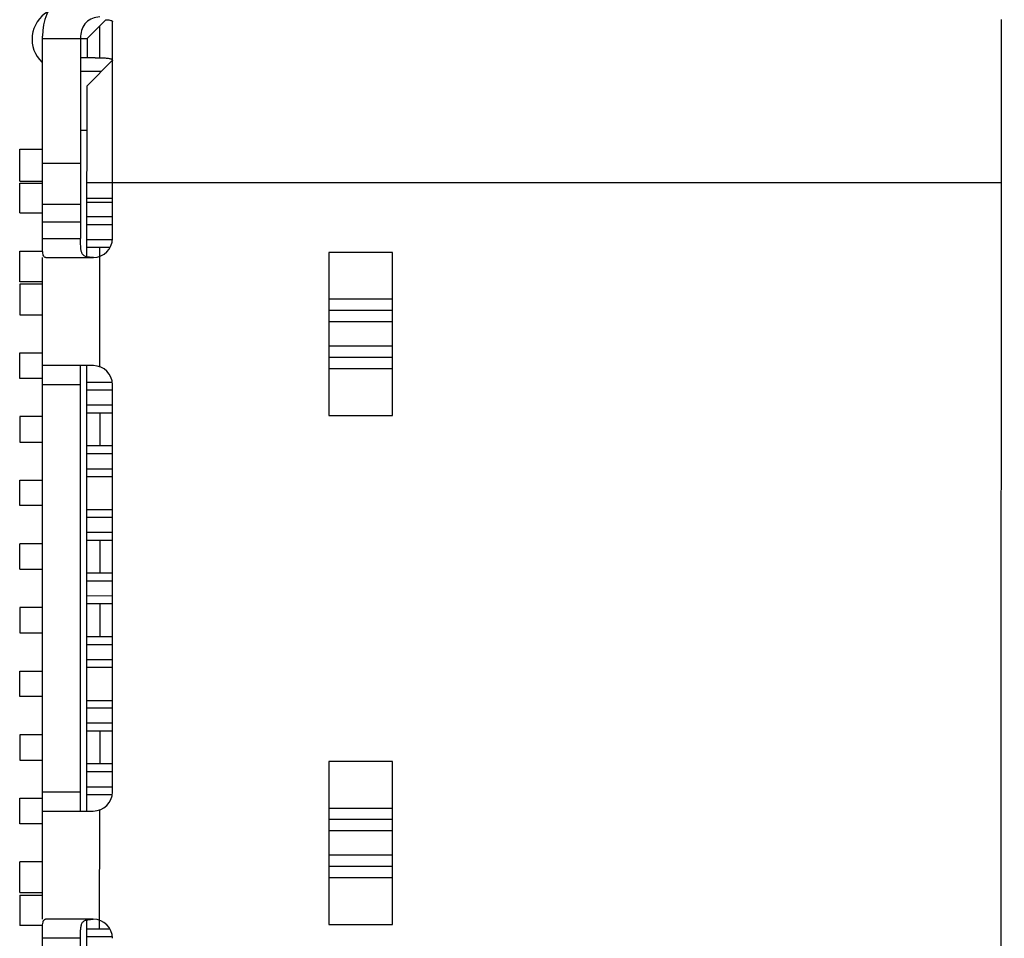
# Model space of a CAD drawing. Header units: millimetres. Extents: x 344 to 667, y 229 to 335.
# Tile 193 of 206: x 640.8 to 648.54, y 280.13 to 287.35. Entities that reach past the tile are written whole.
import ezdxf

# ---------------------------------------------------------------- set-up
doc = ezdxf.new("R2010")
doc.units = ezdxf.units.MM
doc.header["$LTSCALE"] = 0.5
doc.header["$PDMODE"] = 3
doc.header["$PDSIZE"] = 0.3125
doc.layers.get('0').update_dxf_attribs({"linetype": 'CONTINUOUS'})
doc.layers.get('Defpoints').update_dxf_attribs({"linetype": 'CONTINUOUS'})
doc.layers.add('Dim', color=6, linetype='CONTINUOUS', lineweight=13)
doc.styles.add('Verdana', font='verdana.ttf', dxfattribs={"height": 2.5})
doc.dimstyles.new('aaaaaaaa 3.0', dxfattribs={"dimtxt": 2.5, "dimasz": 2, "dimexe": 1.25, "dimexo": 0.625, "dimtad": 1, "dimzin": 9, "dimdsep": 46, "dimtxsty": 'Verdana', "dimcen": 0, "dimazin": 0, "dimtfac": 1, "dimtmove": 0, "dimatfit": 3, "dimfxl": 1, "dimlwd": 25, "dimlwe": 25, "dimarcsym": 0})

# ---------------------------------------------------------------- blocks, each defined once
blk = doc.blocks.new('*D31')
at = {"layer": 'Defpoints', "color": 0}
for p in [(644.5609, 299.2825), (644.3609, 249.2825), (665.2855, 249.2825)]:
    blk.add_point(p, dxfattribs=at)
at = {"layer": 'Dim', "color": 0, "lineweight": 25}
for p, q in [((645.1859, 299.2825), (666.5355, 299.2825)), ((665.2855, 297.2825), (665.2855, 251.2825)), ((644.9859, 249.2825), (666.5355, 249.2825))]:
    blk.add_line(p, q, dxfattribs=at)
at = {"layer": 'Dim', "color": 0}
for points in [[(665.6188, 297.2825), (664.9521, 297.2825), (665.2855, 299.2825)], [(664.9521, 251.2825), (665.6188, 251.2825), (665.2855, 249.2825)]]:
    blk.add_solid(points, dxfattribs=at)
at = {"layer": 'Dim', "color": 0, "insert": (663.3593, 274.2825), "char_height": 2.5, "attachment_point": 5, "rotation": 90, "style": 'Verdana'}
blk.add_mtext('50', dxfattribs=at)

msp = doc.modelspace()

# ---------------------------------------------------------------- linework, layer by layer
at = {"linetype": 'Continuous'}
for p, q in [((641.33, 287.2043), (641.4783, 287.3526)), ((641.5299, 285.6342), (641.53, 287.3385)), ((648.51, 287.3536), (648.5093, 278.4136)), ((641.43, 287.0539), (641.43, 287.3042)), ((640.9799, 285.6343), (640.98, 287.2243)), ((640.98, 287.2043), (641.33, 287.2043)), ((641.28, 287.2243), (641.2799, 285.6343)), ((641.33, 287.2043), (641.33, 287.0543)), ((641.3938, 287.0543), (641.28, 287.0543)), ((641.53, 287.0342), (641.33, 286.8343)), ((641.3938, 287.0543), (641.43, 287.0539)), ((641.28, 286.9493), (641.4451, 286.9493)), ((641.3299, 285.4902), (641.33, 286.8343)), ((641.28, 286.4843), (641.33, 286.4843)), ((640.8017, 286.0843), (640.8018, 286.3343)), ((640.8018, 286.3343), (640.9799, 286.3343)), ((641.2799, 286.224), (640.9799, 286.224)), ((640.8017, 286.0843), (640.9799, 286.0843)), ((640.8017, 286.0693), (640.9799, 286.0693)), ((640.8017, 285.8343), (640.8017, 286.0693)), ((641.3299, 286.0743), (648.5099, 286.0736)), ((641.5299, 285.9467), (641.3299, 285.9468)), ((640.9799, 285.9032), (641.2799, 285.9032)), ((641.5299, 285.9167), (641.3299, 285.9168)), ((640.8017, 285.8343), (640.9799, 285.8343)), ((641.5299, 285.8043), (641.3299, 285.8043)), ((641.2799, 285.7627), (640.9799, 285.7627)), ((641.3299, 285.7443), (641.5299, 285.7443)), ((640.9799, 285.6343), (641.2799, 285.6343)), ((641.5283, 285.6242), (641.3299, 285.6243)), ((641.3299, 285.5643), (641.5106, 285.5642)), ((641.4298, 284.6257), (641.4299, 285.5642)), ((640.8017, 285.5343), (640.9799, 285.5343)), ((640.8017, 285.2943), (640.8017, 285.5343)), ((640.9794, 280.2843), (640.9799, 285.4843)), ((641.0056, 285.4843), (641.3799, 285.4843)), ((643.2299, 285.5243), (643.2298, 284.2438)), ((643.7299, 285.5243), (643.2299, 285.5243)), ((643.7298, 284.2438), (643.7299, 285.5243)), ((640.9799, 285.2943), (640.8017, 285.2943)), ((640.9799, 285.2743), (640.8017, 285.2743)), ((640.8017, 285.2743), (640.8017, 285.0343)), ((643.2298, 285.1582), (643.7298, 285.1582)), ((640.8017, 285.0343), (640.9798, 285.0343)), ((643.2298, 285.0696), (643.7298, 285.0696)), ((643.7298, 284.978), (643.2298, 284.9781)), ((643.2298, 284.7901), (643.7298, 284.7901)), ((640.8016, 284.7343), (640.9798, 284.7343)), ((640.8016, 284.5343), (640.8016, 284.7343)), ((643.7298, 284.6985), (643.2298, 284.6986)), ((641.3798, 284.6343), (640.9798, 284.6343)), ((641.2795, 281.1343), (641.2798, 284.6343)), ((641.3295, 281.1343), (641.3298, 284.6343)), ((643.7298, 284.6099), (643.2298, 284.61)), ((640.9798, 284.5343), (640.8016, 284.5343)), ((641.2798, 284.4843), (640.9798, 284.4843)), ((641.3298, 284.5043), (641.5267, 284.5042)), ((641.5295, 281.2842), (641.5298, 284.4842)), ((641.3298, 284.4443), (641.5298, 284.4442)), ((641.5298, 284.3242), (641.3298, 284.3243)), ((640.9798, 284.2343), (640.8016, 284.2343)), ((640.8016, 284.2343), (640.8016, 284.0343)), ((641.3298, 284.2643), (641.5298, 284.2642)), ((641.4298, 284.2642), (641.4297, 284.0042)), ((643.2298, 284.2438), (643.7298, 284.2438)), ((640.8016, 284.0343), (640.9797, 284.0343)), ((641.5297, 284.0042), (641.3297, 284.0043)), ((641.3297, 283.9443), (641.5297, 283.9442)), ((641.3297, 283.8243), (641.5297, 283.8242)), ((640.8015, 283.7343), (640.9797, 283.7343)), ((640.8015, 283.5343), (640.8015, 283.7343)), ((641.3297, 283.7643), (641.5297, 283.7642)), ((640.9797, 283.5343), (640.8015, 283.5343)), ((641.3297, 283.5043), (641.5297, 283.5042)), ((641.3297, 283.4443), (641.5297, 283.4442)), ((641.5297, 283.3242), (641.3297, 283.3243)), ((640.9797, 283.2343), (640.8015, 283.2343)), ((640.8015, 283.0343), (640.8015, 283.2343)), ((641.3297, 283.2643), (641.5297, 283.2642)), ((641.4297, 283.2642), (641.4297, 283.0042)), ((640.8015, 283.0343), (640.9797, 283.0343)), ((641.5297, 283.0042), (641.3297, 283.0043)), ((641.3297, 282.9443), (641.5297, 282.9442)), ((641.5296, 282.8242), (641.3296, 282.8243)), ((641.3296, 282.7643), (641.5296, 282.7642)), ((641.4296, 282.7642), (641.4296, 282.5042)), ((640.8015, 282.7343), (640.8014, 282.5343)), ((640.9796, 282.7343), (640.8015, 282.7343)), ((640.8014, 282.5343), (640.9796, 282.5343)), ((641.5296, 282.5042), (641.3296, 282.5043)), ((641.3296, 282.4443), (641.5296, 282.4442)), ((641.3296, 282.3243), (641.5296, 282.3242)), ((640.8014, 282.2343), (640.9796, 282.2343)), ((640.8014, 282.0343), (640.8014, 282.2343)), ((641.3296, 282.2643), (641.5296, 282.2642)), ((640.9796, 282.0343), (640.8014, 282.0343)), ((641.3296, 282.0043), (641.5296, 282.0042)), ((641.3296, 281.9443), (641.5296, 281.9442)), ((641.3295, 281.7643), (641.5295, 281.7642)), ((641.5296, 281.8242), (641.3296, 281.8243)), ((641.4295, 281.7642), (641.4295, 281.5042)), ((640.9795, 281.7343), (640.8014, 281.7343)), ((640.8014, 281.7343), (640.8014, 281.5343)), ((640.8014, 281.5343), (640.9795, 281.5343)), ((641.5295, 281.5042), (641.3295, 281.5043)), ((643.2295, 281.5243), (643.2294, 280.2438)), ((643.7295, 281.5243), (643.2295, 281.5243)), ((643.7294, 280.2438), (643.7295, 281.5243)), ((641.3295, 281.4443), (641.5295, 281.4442)), ((641.3295, 281.3243), (641.5295, 281.3242)), ((640.8013, 281.2343), (640.9795, 281.2343)), ((640.8013, 281.0343), (640.8013, 281.2343)), ((640.9795, 281.2843), (641.2795, 281.2843)), ((641.3295, 281.2643), (641.5264, 281.2642)), ((641.4294, 280.2092), (641.4295, 281.1428)), ((643.2295, 281.1582), (643.7295, 281.1582)), ((640.9795, 281.1343), (641.3795, 281.1343)), ((643.2295, 281.0696), (643.7295, 281.0696)), ((640.9795, 281.0343), (640.8013, 281.0343)), ((643.7295, 280.978), (643.2295, 280.9781)), ((643.2295, 280.7901), (643.7295, 280.7901)), ((640.9795, 280.7343), (640.8013, 280.7343)), ((640.8013, 280.4943), (640.8013, 280.7343)), ((643.7295, 280.6985), (643.2295, 280.6986)), ((643.7295, 280.6099), (643.2295, 280.61)), ((640.8013, 280.4743), (640.8012, 280.2343)), ((640.8013, 280.4943), (640.9794, 280.4943)), ((640.8013, 280.4743), (640.9794, 280.4743)), ((640.9794, 280.2343), (640.8012, 280.2343)), ((641.3794, 280.2843), (641.0052, 280.2843)), ((641.3293, 278.9343), (641.3294, 280.2784)), ((643.2294, 280.2438), (643.7294, 280.2438)), ((640.9793, 278.5443), (640.9794, 280.1343)), ((641.2794, 280.1343), (640.9794, 280.1343)), ((641.2793, 278.5443), (641.2794, 280.1343)), ((641.3294, 280.2093), (641.5077, 280.2092)), ((641.3294, 280.1493), (641.5271, 280.1492))]:
    msp.add_line(p, q, dxfattribs=at)
for centre, radius, start, end in [((641.43, 287.2242), 0.45, 89.99508, 179.99508), ((641.1483, 287.1993), 0.25, 120.43641, 226.43669), ((641.43, 287.2242), 0.15, 89.99508, 179.99508), ((641.3799, 285.6343), 0.15, 269.99508, 359.99508), ((641.3798, 284.4843), 0.15, 359.99508, 89.99508), ((641.3795, 281.2843), 0.15, 269.99508, 359.99508), ((641.3794, 280.1343), 0.15, 359.99508, 89.99508)]:
    msp.add_arc(centre, radius, start, end, dxfattribs=at)
for points, knots in [([(641.4783, 287.3526), (641.4857, 287.3521), (641.4986, 287.3511), (641.5134, 287.3489), (641.5221, 287.3462), (641.5264, 287.3441), (641.5293, 287.3416), (641.53, 287.3395), (641.53, 287.3385)], [0, 0, 0, 0, 0.396301, 0.692128, 0.801126, 0.885377, 0.948565, 1, 1, 1, 1]), ([(641.43, 287.0539), (641.4438, 287.0537), (641.4634, 287.0532), (641.4877, 287.0513), (641.5022, 287.0494), (641.5138, 287.0468), (641.5225, 287.0436), (641.5284, 287.0394), (641.53, 287.0354), (641.53, 287.0336)], [0, 0, 0, 0, 0.390034, 0.551988, 0.689235, 0.800891, 0.886957, 0.950101, 1, 1, 1, 1]), ([(641.0056, 285.4843), (641.0025, 285.4843), (640.9956, 285.4863), (640.9885, 285.496), (640.9843, 285.5101), (640.9817, 285.5286), (640.9804, 285.5512), (640.98, 285.577), (640.9799, 285.6051), (640.9799, 285.6244), (640.9799, 285.6343)], [0, 0, 0, 0, 0.058249, 0.124867, 0.214663, 0.331928, 0.474576, 0.637764, 0.815436, 1, 1, 1, 1]), ([(641.3799, 285.4845), (641.3698, 285.4847), (641.351, 285.4854), (641.3249, 285.4893), (641.3064, 285.4978), (641.2959, 285.5083), (641.2879, 285.5215), (641.2824, 285.5423), (641.2802, 285.5704), (641.2798, 285.6015), (641.2799, 285.6232), (641.2799, 285.6343)], [0, 0, 0, 0, 0.138155, 0.258905, 0.36183, 0.410568, 0.460694, 0.572168, 0.702395, 0.847441, 1, 1, 1, 1]), ([(640.9794, 280.1343), (640.9794, 280.1441), (640.9794, 280.1635), (640.9795, 280.1916), (640.98, 280.2174), (640.9812, 280.24), (640.9838, 280.2585), (640.9881, 280.2726), (640.9951, 280.2822), (641.002, 280.2843), (641.0052, 280.2843)], [0, 0, 0, 0, 0.184568, 0.362245, 0.525436, 0.668087, 0.785345, 0.875124, 0.941747, 1, 1, 1, 1]), ([(641.2794, 280.1343), (641.2794, 280.1454), (641.2794, 280.167), (641.2798, 280.1982), (641.282, 280.2262), (641.2882, 280.2505), (641.3025, 280.2693), (641.3244, 280.2792), (641.3505, 280.2831), (641.3694, 280.2838), (641.3794, 280.284)], [0, 0, 0, 0, 0.152712, 0.297903, 0.428287, 0.53978, 0.63798, 0.740984, 0.861776, 1, 1, 1, 1])]:
    msp.add_open_spline(points, degree=3, knots=knots, dxfattribs=at)

# ---------------------------------------------------------------- dimensions: what is measured, and where the dimension line sits
at = {"layer": 'Dim'}
dim = msp.add_linear_dim(base=(665.2855, 249.2825), p1=(644.5609, 299.2825), p2=(644.3609, 249.2825), angle=90, dimstyle='aaaaaaaa 3.0', dxfattribs=at)
dim.commit()
dim.dimension.update_dxf_attribs({"geometry": '*D31', "text_midpoint": (665.2855, 274.2825), "dimtype": 160})

doc.saveas('drawing.dxf')
